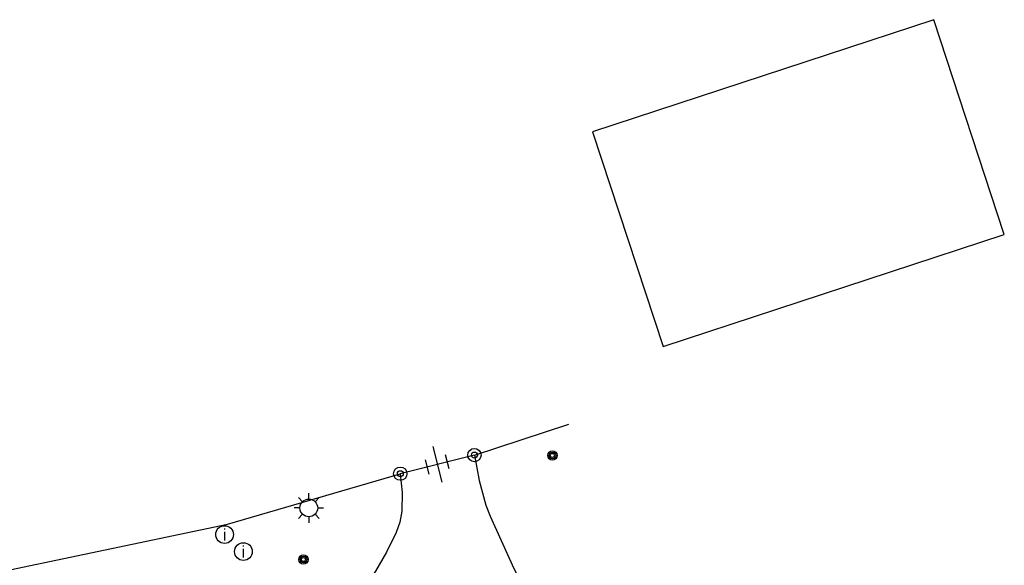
# Model space of a CAD drawing. Header units: metres. Extents: x 121538 to 126242, y 445257 to 454505.
# Tile 71 of 83: x 121837 to 121903, y 453702 to 453739. Entities that reach past the tile are written whole.
import ezdxf
from ezdxf.enums import TextEntityAlignment as Align

# ---------------------------------------------------------------- set-up
doc = ezdxf.new("R2010")
doc.units = ezdxf.units.M
for name, color, linetype in [('B02_F', 8, 'Continuous'), ('TER-D03S', 8, 'Continuous'), ('TER-T02', 8, 'RASTER'), ('TER-T03', 8, 'Continuous'), ('TOPOT21', 8, 'Continuous'), ('TOPOT22', 8, 'Continuous'), ('TOPOT26', 8, 'Continuous'), ('TOPOT28', 8, 'Continuous'), ('WEG-T01', 8, 'Continuous')]:
    doc.layers.add(name, color=color, linetype=linetype)
doc.styles.add('ISO', font='provutr.shx')
doc.linetypes.add('RASTER', pattern='A,0.25,-0.25,[150,BLOK.SHX,S=0.25,R=0,X=0,Y=0],-0.25,0.25', length=1)

# ---------------------------------------------------------------- blocks, each defined once
blk = doc.blocks.new('DRHEK')
at = {"linetype": 'Continuous'}
for p, q in [((-0.5, 0.7), (0.5, 0.7)), ((1.25, 0), (-1.25, 0)), ((-0.5, -0.7), (0.5, -0.7))]:
    blk.add_line(p, q, dxfattribs=at)
blk = doc.blocks.new('paal')
for radius in [0.45, 0.2]:
    blk.add_circle((0, 0), radius)
blk = doc.blocks.new('lichtmast')
for p, q in [((-0.707, 0.707), (-0.424, 0.424)), ((0, 0.6), (0, 1)), ((0.424, 0.424), (0.707, 0.707)), ((-0.6, 0), (-1, 0)), ((0.6, 0), (1, 0)), ((-0.424, -0.424), (-0.707, -0.707)), ((0, -0.6), (0, -1)), ((0.424, -0.424), (0.707, -0.707))]:
    blk.add_line(p, q)
blk.add_circle((0, 0), 0.6)
blk = doc.blocks.new('BOOM')
for radius in [0.315, 0.225, 0.135]:
    blk.add_circle((0, 0), radius)
blk = doc.blocks.new('inspectieput')
blk.add_circle((0, 0), 0.6)
at = {"style": 'ISO'}
blk.add_text('i', height=0.8, dxfattribs=at).set_placement((0, 0), align=Align.MIDDLE)

msp = doc.modelspace()

# ---------------------------------------------------------------- linework, layer by layer
at = {"layer": 'B02_F'}
msp.add_lwpolyline([(121903.404, 453723.955), (121898.62, 453738.51), (121875.505, 453730.911), (121880.289, 453716.357), (121903.404, 453723.955)], dxfattribs=at)
at = {"layer": 'TER-T02'}
msp.add_line((121867.512, 453709.006), (121873.914, 453711.103), dxfattribs=at)
at = {"layer": 'TER-T02', "flags": 128}
msp.add_lwpolyline([(121812.846, 453711.457), (121817.396, 453697.358), (121831.388, 453700.256), (121850.787, 453704.333), (121862.494, 453707.744)], dxfattribs=at)
at = {"layer": 'TER-T03'}
msp.add_line((121867.512, 453709.006), (121862.494, 453707.744), dxfattribs=at)
at = {"layer": 'WEG-T01'}
for points in [[(121867.512, 453709.006), (121867.845, 453707.291), (121868.295, 453705.602), (121868.58, 453704.865), (121870.185, 453701.328), (121870.573, 453700.565), (121871.002, 453699.824), (121871.751, 453698.654), (121872.54, 453697.511), (121876.9, 453693.556, 0.028408), (121887.038, 453693.119), (121894.585, 453693.09)], [(121862.494, 453707.744), (121862.609, 453706.475), (121862.589, 453705.201), (121862.469, 453704.457), (121862.216, 453703.747), (121861.553, 453702.421), (121860.808, 453701.138), (121860.197, 453700.243), (121859.511, 453699.403), (121858.817, 453698.664), (121858.084, 453697.962), (121856.9, 453696.924), (121855.68, 453695.927), (121854.952, 453695.416), (121854.171, 453694.992), (121852.847, 453694.422), (121851.486, 453693.946), (121844.993, 453693.713), (121842.771, 453693.629), (121840.55, 453693.505), (121839.372, 453693.468, 0.063252), (121824.74, 453690.898), (121818.05, 453688.792)]]:
    msp.add_lwpolyline(points, format="xyb", dxfattribs=at)

# ---------------------------------------------------------------- block references
at = {"layer": 'TER-D03S', "rotation": 104.1168130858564}
msp.add_blockref('DRHEK', (121865.003, 453708.375), dxfattribs=at)
at = {"layer": 'TOPOT21'}
msp.add_blockref('lichtmast', (121856.297, 453705.419), dxfattribs=at)
at = {"layer": 'TOPOT22'}
for p in [(121867.512, 453709.006), (121862.494, 453707.744)]:
    msp.add_blockref('paal', p, dxfattribs=at)
at = {"layer": 'TOPOT26'}
for p in [(121872.796, 453708.979), (121855.932, 453701.923)]:
    msp.add_blockref('BOOM', p, dxfattribs=at)
at = {"layer": 'TOPOT28'}
for p in [(121850.593, 453703.619), (121851.867, 453702.465)]:
    msp.add_blockref('inspectieput', p, dxfattribs=at)

doc.saveas('drawing.dxf')
